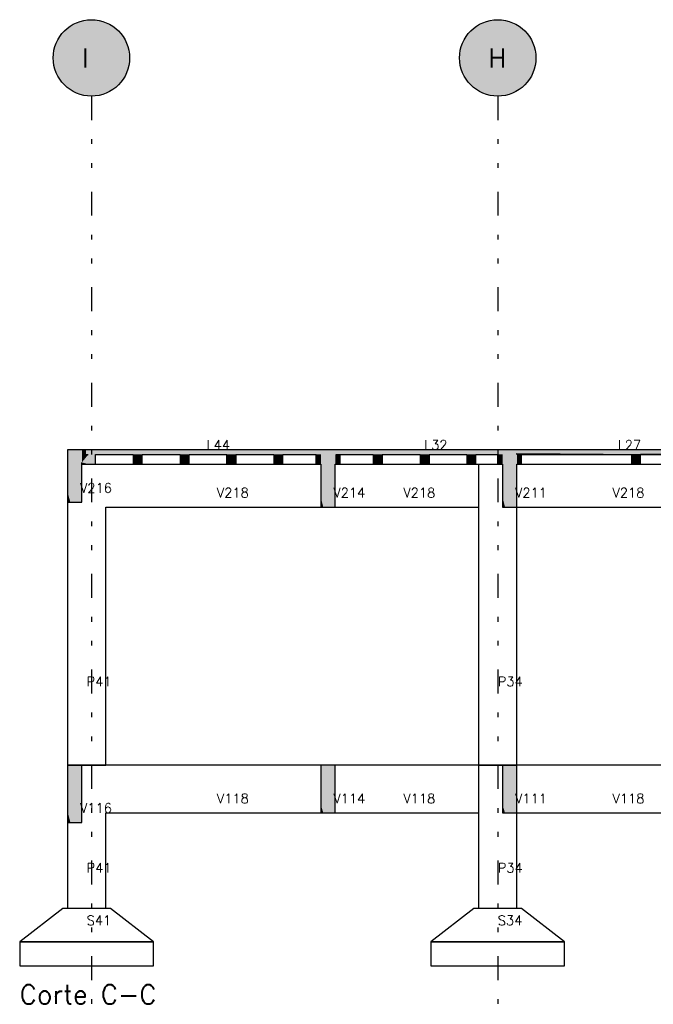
# Model space of a CAD drawing. Extents: x 0 to 84.1, y 0 to 59.4.
# Tile 2 of 8: x 17.9 to 31.1, y 14.4 to 35. Entities that reach past the tile are written whole.
import ezdxf

# ---------------------------------------------------------------- set-up
doc = ezdxf.new("R2010")
doc.units = 0
doc.linetypes.add('ESTILO_TQS_0004', pattern=[2, 0.5, -0.4, 0.1, -0.4, 0.1, -0.5])
for name, color, linetype in [('1', 1, 'CONTINUOUS'), ('2', 2, 'CONTINUOUS'), ('6', 6, 'CONTINUOUS')]:
    doc.layers.add(name, color=color, linetype=linetype)
doc.styles.get("Standard").update_dxf_attribs({"font": 'ROMANS.SHX'})

msp = doc.modelspace()

# ---------------------------------------------------------------- linework, layer by layer
at = {"layer": '1', "linetype": 'ESTILO_TQS_0004'}
for p, q in [((19.380976, 33.376291), (19.380976, 14.37629)), ((27.880976, 33.376291), (27.880976, 14.37629))]:
    msp.add_line(p, q, dxfattribs=at)
at = {"layer": '1', "linetype": 'CONTINUOUS'}
for points in [[(20.180976, 34.176291), (18.919631, 34.829866), (18.834933, 34.760959)], [(20.180976, 34.176291), (19.012924, 34.886599), (18.919631, 34.829866)], [(20.180976, 34.176291), (19.113072, 34.930099), (19.012924, 34.886599)], [(20.180976, 34.176291), (19.218211, 34.959558), (19.113072, 34.930099)], [(20.180976, 34.176291), (19.326382, 34.974426), (19.218211, 34.959558)], [(20.180976, 34.176291), (19.43557, 34.974426), (19.326382, 34.974426)], [(20.180976, 34.176291), (19.543741, 34.959558), (19.43557, 34.974426)], [(20.180976, 34.176291), (19.648879, 34.930099), (19.543741, 34.959558)], [(20.180976, 34.176291), (19.749028, 34.886599), (19.648879, 34.930099)], [(20.180976, 34.176291), (19.84232, 34.829866), (19.749028, 34.886599)], [(20.180976, 34.176291), (19.927018, 34.760959), (19.84232, 34.829866)], [(28.680976, 34.176291), (27.419631, 34.829866), (27.334933, 34.760959)], [(28.680976, 34.176291), (27.512924, 34.886599), (27.419631, 34.829866)], [(28.680976, 34.176291), (27.613072, 34.930099), (27.512924, 34.886599)], [(28.680976, 34.176291), (27.718211, 34.959558), (27.613072, 34.930099)], [(28.680976, 34.176291), (27.826382, 34.974426), (27.718211, 34.959558)], [(28.680976, 34.176291), (27.93557, 34.974426), (27.826382, 34.974426)], [(28.680976, 34.176291), (28.043741, 34.959558), (27.93557, 34.974426)], [(28.680976, 34.176291), (28.148879, 34.930099), (28.043741, 34.959558)], [(28.680976, 34.176291), (28.249028, 34.886599), (28.148879, 34.930099)], [(28.680976, 34.176291), (28.34232, 34.829866), (28.249028, 34.886599)], [(28.680976, 34.176291), (28.427018, 34.760959), (28.34232, 34.829866)], [(20.180976, 34.176291), (18.760407, 34.681161), (18.69744, 34.591958)], [(20.180976, 34.176291), (18.834933, 34.760959), (18.760407, 34.681161)], [(20.180976, 34.176291), (20.001545, 34.681161), (19.927018, 34.760959)], [(20.180976, 34.176291), (20.064511, 34.591958), (20.001545, 34.681161)], [(28.680976, 34.176291), (27.260407, 34.681161), (27.19744, 34.591958)], [(28.680976, 34.176291), (27.334933, 34.760959), (27.260407, 34.681161)], [(28.680976, 34.176291), (28.501545, 34.681161), (28.427018, 34.760959)], [(28.680976, 34.176291), (28.564511, 34.591958), (28.501545, 34.681161)], [(20.180976, 34.176291), (18.647207, 34.495011), (18.610642, 34.392128)], [(20.180976, 34.176291), (18.69744, 34.591958), (18.647207, 34.495011)], [(20.180976, 34.176291), (20.114745, 34.495011), (20.064511, 34.591958)], [(20.180976, 34.176291), (20.15131, 34.392128), (20.114745, 34.495011)], [(28.680976, 34.176291), (27.147207, 34.495011), (27.110642, 34.392128)], [(28.680976, 34.176291), (27.19744, 34.591958), (27.147207, 34.495011)], [(28.680976, 34.176291), (28.614745, 34.495011), (28.564511, 34.591958)], [(28.680976, 34.176291), (28.65131, 34.392128), (28.614745, 34.495011)], [(20.180976, 34.176291), (18.588427, 34.285224), (18.580976, 34.176291)], [(20.180976, 34.176291), (18.610642, 34.392128), (18.588427, 34.285224)], [(20.180976, 34.176291), (20.173524, 34.285224), (20.15131, 34.392128)], [(28.680976, 34.176291), (27.088427, 34.285224), (27.080976, 34.176291)], [(28.680976, 34.176291), (27.110642, 34.392128), (27.088427, 34.285224)], [(28.680976, 34.176291), (28.673524, 34.285224), (28.65131, 34.392128)], [(20.180976, 34.176291), (18.580976, 34.176291), (18.588427, 34.067357)], [(20.180976, 34.176291), (18.588427, 34.067357), (18.610642, 33.960453)], [(20.180976, 34.176291), (18.610642, 33.960453), (18.647207, 33.85757)], [(20.180976, 34.176291), (18.647207, 33.85757), (18.69744, 33.760623)], [(20.180976, 34.176291), (18.69744, 33.760623), (18.760407, 33.67142)], [(20.180976, 34.176291), (18.760407, 33.67142), (18.834933, 33.591622)], [(20.180976, 34.176291), (18.834933, 33.591622), (18.919631, 33.522715)], [(20.180976, 34.176291), (18.919631, 33.522715), (19.012924, 33.465982)], [(20.180976, 34.176291), (19.012924, 33.465982), (19.113072, 33.422482)], [(20.180976, 34.176291), (19.113072, 33.422482), (19.218211, 33.393023)], [(20.180976, 34.176291), (19.218211, 33.393023), (19.326382, 33.378155)], [(20.180976, 34.176291), (19.326382, 33.378155), (19.43557, 33.378155)], [(20.180976, 34.176291), (19.43557, 33.378155), (19.543741, 33.393023)], [(20.180976, 34.176291), (19.543741, 33.393023), (19.648879, 33.422482)], [(20.180976, 34.176291), (19.648879, 33.422482), (19.749028, 33.465982)], [(20.180976, 34.176291), (19.749028, 33.465982), (19.84232, 33.522715)], [(20.180976, 34.176291), (19.84232, 33.522715), (19.927018, 33.591622)], [(20.180976, 34.176291), (19.927018, 33.591622), (20.001545, 33.67142)], [(20.180976, 34.176291), (20.001545, 33.67142), (20.064511, 33.760623)], [(20.180976, 34.176291), (20.064511, 33.760623), (20.114745, 33.85757)], [(20.180976, 34.176291), (20.114745, 33.85757), (20.15131, 33.960453)], [(20.180976, 34.176291), (20.15131, 33.960453), (20.173524, 34.067357)], [(20.180976, 34.176291), (20.173524, 34.067357), (20.180976, 34.176291)], [(28.680976, 34.176291), (27.080976, 34.176291), (27.088427, 34.067357)], [(28.680976, 34.176291), (27.088427, 34.067357), (27.110642, 33.960453)], [(28.680976, 34.176291), (27.110642, 33.960453), (27.147207, 33.85757)], [(28.680976, 34.176291), (27.147207, 33.85757), (27.19744, 33.760623)], [(28.680976, 34.176291), (27.19744, 33.760623), (27.260407, 33.67142)], [(28.680976, 34.176291), (27.260407, 33.67142), (27.334933, 33.591622)], [(28.680976, 34.176291), (27.334933, 33.591622), (27.419631, 33.522715)], [(28.680976, 34.176291), (27.419631, 33.522715), (27.512924, 33.465982)], [(28.680976, 34.176291), (27.512924, 33.465982), (27.613072, 33.422482)], [(28.680976, 34.176291), (27.613072, 33.422482), (27.718211, 33.393023)], [(28.680976, 34.176291), (27.718211, 33.393023), (27.826382, 33.378155)], [(28.680976, 34.176291), (27.826382, 33.378155), (27.93557, 33.378155)], [(28.680976, 34.176291), (27.93557, 33.378155), (28.043741, 33.393023)], [(28.680976, 34.176291), (28.043741, 33.393023), (28.148879, 33.422482)], [(28.680976, 34.176291), (28.148879, 33.422482), (28.249028, 33.465982)], [(28.680976, 34.176291), (28.249028, 33.465982), (28.34232, 33.522715)], [(28.680976, 34.176291), (28.34232, 33.522715), (28.427018, 33.591622)], [(28.680976, 34.176291), (28.427018, 33.591622), (28.501545, 33.67142)], [(28.680976, 34.176291), (28.501545, 33.67142), (28.564511, 33.760623)], [(28.680976, 34.176291), (28.564511, 33.760623), (28.614745, 33.85757)], [(28.680976, 34.176291), (28.614745, 33.85757), (28.65131, 33.960453)], [(28.680976, 34.176291), (28.65131, 33.960453), (28.673524, 34.067357)], [(28.680976, 34.176291), (28.673524, 34.067357), (28.680976, 34.176291)]]:
    msp.add_solid(points, dxfattribs=at)
at = {"layer": '2', "linetype": 'CONTINUOUS'}
for centre in [(19.380976, 34.176291), (27.880976, 34.176291)]:
    msp.add_circle(centre, 0.8, dxfattribs=at)
at = {"layer": '6', "linetype": 'CONTINUOUS'}
for p, q in [((18.940664, 25.97629), (18.880976, 25.97629)), ((18.880976, 25.97629), (18.880976, 25.095149)), ((19.180976, 25.97629), (18.940664, 25.97629)), ((19.265437, 25.97629), (19.180976, 25.97629)), ((24.180976, 25.97629), (19.265437, 25.97629)), ((24.231653, 25.97629), (24.180976, 25.97629)), ((24.480976, 25.97629), (24.231653, 25.97629)), ((27.980976, 25.97629), (24.480976, 25.97629)), ((28.032952, 25.97629), (27.980976, 25.97629)), ((28.280976, 25.97629), (28.032952, 25.97629)), ((29.076824, 25.97629), (28.280976, 25.97629)), ((30.977326, 25.97629), (29.076824, 25.97629)), ((30.977326, 25.97629), (29.076824, 25.97629)), ((30.989983, 25.97629), (30.977326, 25.97629)), ((30.989983, 25.97629), (30.977326, 25.97629)), ((32.280976, 25.97629), (30.989983, 25.97629)), ((19.268296, 25.87629), (19.316496, 25.87629)), ((19.464976, 25.87629), (20.025592, 25.87629)), ((19.464976, 25.788799), (19.464976, 25.87629)), ((19.464976, 25.67629), (19.464976, 25.788799)), ((20.025592, 25.87629), (20.256976, 25.87629)), ((20.256976, 25.87629), (20.256976, 25.763782)), ((20.256976, 25.763782), (20.256976, 25.67629)), ((20.444976, 25.87629), (21.236976, 25.87629)), ((20.444976, 25.788799), (20.444976, 25.87629)), ((20.444976, 25.67629), (20.444976, 25.788799)), ((21.236976, 25.87629), (21.236976, 25.763782)), ((21.236976, 25.763782), (21.236976, 25.67629)), ((21.424976, 25.87629), (22.216976, 25.87629)), ((21.424976, 25.788799), (21.424976, 25.87629)), ((21.424976, 25.67629), (21.424976, 25.788799)), ((22.216976, 25.67629), (22.216976, 25.87629)), ((22.216976, 25.87629), (22.216976, 25.67629)), ((22.404976, 25.87629), (23.196976, 25.87629)), ((22.404976, 25.87629), (22.404976, 25.67629)), ((22.404976, 25.788799), (22.404976, 25.87629)), ((22.404976, 25.67629), (22.404976, 25.788799)), ((23.196976, 25.87629), (23.196976, 25.67629)), ((23.384976, 25.87629), (24.080976, 25.87629)), ((23.384976, 25.788799), (23.384976, 25.87629)), ((23.384976, 25.67629), (23.384976, 25.788799)), ((24.080976, 25.67629), (24.080976, 25.87629)), ((24.080976, 25.87629), (24.080976, 25.763782)), ((24.080976, 25.763782), (24.080976, 25.67629)), ((24.498301, 25.87629), (24.580976, 25.87629)), ((24.580976, 25.87629), (24.987746, 25.87629)), ((24.580976, 25.87629), (24.580976, 25.67629)), ((24.580976, 25.788799), (24.580976, 25.87629)), ((24.580976, 25.67629), (24.580976, 25.788799)), ((24.987746, 25.87629), (25.00074, 25.87629)), ((25.00074, 25.87629), (25.276976, 25.87629)), ((25.276976, 25.87629), (25.276976, 25.763782)), ((25.276976, 25.763782), (25.276976, 25.67629)), ((25.464976, 25.87629), (26.256976, 25.87629)), ((25.464976, 25.87629), (25.464976, 25.67629)), ((25.464976, 25.788799), (25.464976, 25.87629)), ((25.464976, 25.67629), (25.464976, 25.788799)), ((26.256976, 25.87629), (26.256976, 25.67629)), ((26.444976, 25.87629), (27.236976, 25.87629)), ((26.444976, 25.87629), (26.444976, 25.67629)), ((26.444976, 25.788799), (26.444976, 25.87629)), ((26.444976, 25.67629), (26.444976, 25.788799)), ((27.236976, 25.87629), (27.236976, 25.67629)), ((27.424976, 25.87629), (27.880976, 25.87629)), ((27.424976, 25.788799), (27.424976, 25.87629)), ((27.424976, 25.67629), (27.424976, 25.788799)), ((27.880976, 25.67629), (27.880976, 25.87629)), ((27.880976, 25.87629), (27.880976, 25.763782)), ((27.880976, 25.763782), (27.880976, 25.67629)), ((28.280976, 25.87629), (28.280976, 25.896678)), ((28.280976, 25.896678), (30.989983, 25.87629)), ((28.340208, 25.87629), (28.380976, 25.87629)), ((28.380976, 25.87629), (29.076824, 25.87629)), ((28.380976, 25.772327), (28.380976, 25.87629)), ((28.380976, 25.67629), (28.380976, 25.772327)), ((29.076824, 25.87629), (30.676976, 25.87629)), ((30.676976, 25.87629), (30.864976, 25.87629)), ((30.676976, 25.87629), (30.676976, 25.67629)), ((30.864976, 25.87629), (30.977326, 25.87629)), ((32.180976, 25.87629), (30.864976, 25.87629)), ((30.864976, 25.772327), (30.864976, 25.87629)), ((30.864976, 25.67629), (30.864976, 25.772327)), ((30.977326, 25.87629), (30.989983, 25.87629)), ((30.989983, 25.87629), (32.180976, 25.87629)), ((19.180976, 25.67629), (19.180976, 25.710075)), ((19.180976, 24.87629), (19.180976, 25.67629)), ((19.180976, 25.67629), (19.265437, 25.67629)), ((19.265437, 25.67629), (19.268296, 25.67629)), ((19.268296, 25.67629), (19.316496, 25.67629)), ((19.316496, 25.67629), (19.464976, 25.67629)), ((19.464976, 25.67629), (20.256976, 25.67629)), ((20.256976, 25.67629), (20.362734, 25.67629)), ((20.362734, 25.67629), (20.444976, 25.67629)), ((20.444976, 25.67629), (21.236976, 25.67629)), ((21.236976, 25.67629), (21.342734, 25.67629)), ((21.342734, 25.67629), (21.424976, 25.67629)), ((21.424976, 25.67629), (22.216976, 25.67629)), ((22.216976, 25.67629), (22.322734, 25.67629)), ((22.322734, 25.67629), (22.404976, 25.67629)), ((22.404976, 25.67629), (23.196976, 25.67629)), ((23.196976, 25.67629), (23.279218, 25.67629)), ((23.279218, 25.67629), (23.384976, 25.67629)), ((23.384976, 25.67629), (24.080976, 25.67629)), ((24.080976, 25.67629), (24.133257, 25.67629)), ((24.133257, 25.67629), (24.13885, 25.67629)), ((24.13885, 25.67629), (24.16365, 25.67629)), ((24.16365, 25.67629), (24.180976, 25.67629)), ((24.180976, 25.67629), (24.180976, 24.978998)), ((24.480976, 24.77629), (24.480976, 25.67629)), ((24.480976, 25.67629), (24.498301, 25.67629)), ((24.498301, 25.67629), (24.523101, 25.67629)), ((24.523101, 25.67629), (24.528694, 25.67629)), ((24.528694, 25.67629), (24.580976, 25.67629)), ((24.580976, 25.67629), (25.276976, 25.67629)), ((25.276976, 25.67629), (25.382734, 25.67629)), ((25.382734, 25.67629), (25.464976, 25.67629)), ((25.464976, 25.67629), (26.256976, 25.67629)), ((26.256976, 25.67629), (26.362734, 25.67629)), ((26.362734, 25.67629), (26.444976, 25.67629)), ((26.444976, 25.67629), (27.236976, 25.67629)), ((27.236976, 25.67629), (27.319218, 25.67629)), ((27.319218, 25.67629), (27.424976, 25.67629)), ((27.424976, 25.67629), (27.880976, 25.67629)), ((27.480976, 25.67629), (27.480976, 19.37629)), ((27.880976, 25.67629), (27.933257, 25.67629)), ((27.933257, 25.67629), (27.93885, 25.67629)), ((27.93885, 25.67629), (27.963194, 25.67629)), ((27.963194, 25.67629), (27.980976, 25.67629)), ((27.980976, 25.67629), (27.980976, 24.984196)), ((28.280976, 24.77629), (28.280976, 25.67629)), ((28.280976, 25.67629), (28.305594, 25.67629)), ((28.280976, 19.37629), (28.280976, 25.67629)), ((28.305594, 25.67629), (28.307056, 25.67629)), ((28.307056, 25.67629), (28.315756, 25.67629)), ((28.315756, 25.67629), (28.318748, 25.67629)), ((28.318748, 25.67629), (28.340208, 25.67629)), ((28.340208, 25.67629), (28.349441, 25.67629)), ((28.349441, 25.67629), (28.380976, 25.67629)), ((28.380976, 25.67629), (30.676976, 25.67629)), ((30.676976, 25.67629), (30.774701, 25.67629)), ((30.774701, 25.67629), (30.864976, 25.67629)), ((30.864976, 25.67629), (32.180976, 25.67629)), ((18.880976, 25.095149), (18.880976, 24.87629)), ((24.180976, 24.978998), (24.180976, 24.77629)), ((27.980976, 24.984196), (27.980976, 24.77629)), ((18.880976, 24.87629), (18.940664, 24.87629)), ((18.880976, 24.87629), (18.880976, 19.37629)), ((18.940664, 24.87629), (19.180976, 24.87629)), ((19.680976, 24.77629), (24.180976, 24.77629)), ((19.680976, 19.37629), (19.680976, 24.77629)), ((24.180976, 24.77629), (24.231653, 24.77629)), ((24.231653, 24.77629), (24.480976, 24.77629)), ((24.480976, 24.77629), (27.480976, 24.77629)), ((27.980976, 24.77629), (28.032952, 24.77629)), ((28.032952, 24.77629), (28.280976, 24.77629)), ((28.280976, 24.77629), (32.280976, 24.77629)), ((18.940664, 19.37629), (18.880976, 19.37629)), ((18.880976, 19.37629), (18.880976, 18.415045)), ((18.880976, 19.37629), (19.680976, 19.37629)), ((19.180976, 19.37629), (18.940664, 19.37629)), ((19.180976, 19.173582), (19.180976, 19.37629)), ((19.680976, 19.37629), (19.180976, 19.37629)), ((24.180976, 19.37629), (19.680976, 19.37629)), ((24.231653, 19.37629), (24.180976, 19.37629)), ((24.180976, 19.37629), (24.180976, 18.545213)), ((24.330976, 19.37629), (24.231653, 19.37629)), ((24.480976, 19.37629), (24.231653, 19.37629)), ((27.480976, 19.37629), (24.480976, 19.37629)), ((24.480976, 19.207367), (24.480976, 19.37629)), ((27.480976, 19.37629), (27.480976, 16.37629)), ((27.980976, 19.37629), (27.480976, 19.37629)), ((27.480976, 19.37629), (28.280976, 19.37629)), ((28.032952, 19.37629), (27.980976, 19.37629)), ((27.980976, 19.37629), (27.980976, 18.549545)), ((28.280976, 19.37629), (28.032952, 19.37629)), ((32.280976, 19.37629), (28.280976, 19.37629)), ((28.280976, 19.172415), (28.280976, 19.37629)), ((28.280976, 16.37629), (28.280976, 19.37629)), ((19.180976, 18.17629), (19.180976, 19.173582)), ((24.480976, 18.37629), (24.480976, 19.207367)), ((28.280976, 18.37629), (28.280976, 19.172415)), ((27.980976, 18.549545), (27.980976, 18.37629)), ((18.880976, 18.415045), (18.880976, 18.17629)), ((19.680976, 18.37629), (24.180976, 18.37629)), ((19.680976, 16.37629), (19.680976, 18.37629)), ((24.180976, 18.545213), (24.180976, 18.37629)), ((24.180976, 18.37629), (24.231653, 18.37629)), ((24.231653, 18.37629), (24.480976, 18.37629)), ((24.480976, 18.37629), (27.480976, 18.37629)), ((27.980976, 18.37629), (28.032952, 18.37629)), ((28.032952, 18.37629), (28.280976, 18.37629)), ((28.280976, 18.37629), (32.280976, 18.37629)), ((18.880976, 18.17629), (18.940664, 18.17629)), ((18.880976, 18.17629), (18.880976, 16.37629)), ((18.940664, 18.17629), (19.180976, 18.17629)), ((18.780976, 16.37629), (17.880976, 15.67629)), ((19.780976, 16.37629), (18.780976, 16.37629)), ((20.680976, 15.67629), (19.780976, 16.37629)), ((27.380976, 16.37629), (26.480976, 15.67629)), ((28.380976, 16.37629), (27.380976, 16.37629)), ((29.280976, 15.67629), (28.380976, 16.37629)), ((17.880976, 15.67629), (17.880976, 15.17629)), ((20.680976, 15.67629), (17.880976, 15.67629)), ((17.880976, 15.67629), (20.680976, 15.67629)), ((20.680976, 15.17629), (20.680976, 15.67629)), ((26.480976, 15.67629), (26.480976, 15.17629)), ((29.280976, 15.67629), (26.480976, 15.67629)), ((26.480976, 15.67629), (29.280976, 15.67629)), ((29.280976, 15.17629), (29.280976, 15.67629)), ((17.880976, 15.17629), (20.680976, 15.17629)), ((26.480976, 15.17629), (29.280976, 15.17629))]:
    msp.add_line(p, q, dxfattribs=at)
for points in [[(18.880976, 25.095149), (19.180976, 25.790475), (19.180976, 25.97629)], [(18.880976, 25.095149), (19.180976, 25.97629), (18.940664, 25.97629)], [(18.880976, 25.095149), (18.940664, 25.97629), (18.880976, 25.97629)], [(18.880976, 25.095149), (18.880976, 25.97629), (18.880976, 25.095149)], [(19.265437, 25.97629), (19.180976, 25.97629), (19.180976, 25.893183)], [(19.265437, 25.97629), (19.180976, 25.893183), (19.180976, 25.87629)], [(19.265437, 25.97629), (19.180976, 25.87629), (19.265437, 25.87629)], [(19.265437, 25.97629), (19.265437, 25.87629), (20.025592, 25.87629)], [(19.265437, 25.97629), (20.025592, 25.87629), (24.180976, 25.87629)], [(19.265437, 25.97629), (24.180976, 25.87629), (24.180976, 25.959398)], [(19.265437, 25.97629), (24.180976, 25.959398), (24.180976, 25.97629)], [(19.265437, 25.97629), (24.180976, 25.97629), (20.025592, 25.97629)], [(19.265437, 25.97629), (20.025592, 25.97629), (19.265437, 25.97629)], [(24.180976, 24.978998), (24.480976, 25.773582), (24.480976, 25.97629)], [(24.180976, 24.978998), (24.480976, 25.97629), (24.231653, 25.97629)], [(24.180976, 24.978998), (24.231653, 25.97629), (24.180976, 25.97629)], [(24.180976, 24.978998), (24.180976, 25.97629), (24.180976, 24.978998)], [(24.480976, 25.97629), (24.480976, 25.893183), (24.480976, 25.87629)], [(24.480976, 25.97629), (24.480976, 25.87629), (24.987746, 25.87629)], [(24.480976, 25.97629), (24.987746, 25.87629), (25.00074, 25.87629)], [(24.480976, 25.97629), (25.00074, 25.87629), (27.894348, 25.87629)], [(24.480976, 25.97629), (27.894348, 25.87629), (27.980976, 25.87629)], [(24.480976, 25.97629), (27.980976, 25.87629), (27.980976, 25.958965)], [(24.480976, 25.97629), (27.980976, 25.958965), (27.980976, 25.97629)], [(24.480976, 25.97629), (27.980976, 25.97629), (27.894348, 25.97629)], [(24.480976, 25.97629), (27.894348, 25.97629), (25.00074, 25.97629)], [(24.480976, 25.97629), (25.00074, 25.97629), (24.987746, 25.97629)], [(24.480976, 25.97629), (24.987746, 25.97629), (24.480976, 25.97629)], [(27.980976, 24.984196), (28.280976, 25.731641), (28.280976, 25.97629)], [(27.980976, 24.984196), (28.280976, 25.97629), (28.032952, 25.97629)], [(27.980976, 24.984196), (28.032952, 25.97629), (27.980976, 25.97629)], [(27.980976, 24.984196), (27.980976, 25.97629), (27.980976, 24.984196)], [(28.280976, 25.896678), (32.280976, 25.940138), (32.280976, 25.97629)], [(28.280976, 25.896678), (32.280976, 25.97629), (30.989983, 25.97629)], [(28.280976, 25.896678), (30.989983, 25.97629), (30.977326, 25.97629)], [(28.280976, 25.896678), (30.977326, 25.97629), (29.076824, 25.97629)], [(28.280976, 25.896678), (29.076824, 25.97629), (28.280976, 25.97629)], [(28.280976, 25.896678), (28.280976, 25.97629), (28.280976, 25.896678)], [(18.880976, 25.095149), (19.180976, 24.87629), (19.180976, 25.790475)], [(19.180976, 25.710075), (19.464976, 25.788799), (19.464976, 25.87629)], [(19.180976, 25.710075), (19.464976, 25.87629), (19.316496, 25.87629)], [(19.180976, 25.710075), (19.316496, 25.87629), (19.268296, 25.87629)], [(19.180976, 25.710075), (19.268296, 25.87629), (19.265437, 25.87629)], [(19.180976, 25.710075), (19.265437, 25.87629), (19.180976, 25.87629)], [(19.180976, 25.710075), (19.180976, 25.87629), (19.180976, 25.710075)], [(19.180976, 25.710075), (19.464976, 25.67629), (19.464976, 25.788799)], [(20.256976, 25.763782), (20.444976, 25.788799), (20.444976, 25.87629)], [(20.256976, 25.763782), (20.444976, 25.87629), (20.362734, 25.87629)], [(20.256976, 25.763782), (20.362734, 25.87629), (20.256976, 25.87629)], [(20.256976, 25.763782), (20.256976, 25.87629), (20.256976, 25.763782)], [(20.256976, 25.763782), (20.444976, 25.67629), (20.444976, 25.788799)], [(20.256976, 25.763782), (20.256976, 25.67629), (20.362734, 25.67629)], [(20.256976, 25.763782), (20.362734, 25.67629), (20.444976, 25.67629)], [(21.236976, 25.763782), (21.424976, 25.788799), (21.424976, 25.87629)], [(21.236976, 25.763782), (21.424976, 25.87629), (21.342734, 25.87629)], [(21.236976, 25.763782), (21.342734, 25.87629), (21.236976, 25.87629)], [(21.236976, 25.763782), (21.236976, 25.87629), (21.236976, 25.763782)], [(21.236976, 25.763782), (21.424976, 25.67629), (21.424976, 25.788799)], [(21.236976, 25.763782), (21.236976, 25.67629), (21.342734, 25.67629)], [(21.236976, 25.763782), (21.342734, 25.67629), (21.424976, 25.67629)], [(22.216976, 25.87629), (22.216976, 25.763782), (22.216976, 25.67629)], [(22.216976, 25.87629), (22.216976, 25.67629), (22.322734, 25.67629)], [(22.216976, 25.87629), (22.322734, 25.67629), (22.404976, 25.67629)], [(22.216976, 25.87629), (22.404976, 25.67629), (22.404976, 25.788799)], [(22.216976, 25.87629), (22.404976, 25.788799), (22.404976, 25.87629)], [(22.216976, 25.87629), (22.404976, 25.87629), (22.322734, 25.87629)], [(22.216976, 25.87629), (22.322734, 25.87629), (22.216976, 25.87629)], [(23.196976, 25.87629), (23.196976, 25.763782), (23.196976, 25.67629)], [(23.196976, 25.87629), (23.196976, 25.67629), (23.279218, 25.67629)], [(23.196976, 25.87629), (23.279218, 25.67629), (23.384976, 25.67629)], [(23.196976, 25.87629), (23.384976, 25.67629), (23.384976, 25.788799)], [(23.196976, 25.87629), (23.384976, 25.788799), (23.384976, 25.87629)], [(23.196976, 25.87629), (23.384976, 25.87629), (23.279218, 25.87629)], [(23.196976, 25.87629), (23.279218, 25.87629), (23.196976, 25.87629)], [(24.080976, 25.763782), (24.180976, 25.842506), (24.180976, 25.87629)], [(24.080976, 25.763782), (24.180976, 25.87629), (24.16365, 25.87629)], [(24.080976, 25.763782), (24.16365, 25.87629), (24.13885, 25.87629)], [(24.080976, 25.763782), (24.13885, 25.87629), (24.133257, 25.87629)], [(24.080976, 25.763782), (24.133257, 25.87629), (24.080976, 25.87629)], [(24.080976, 25.763782), (24.080976, 25.87629), (24.080976, 25.763782)], [(24.080976, 25.763782), (24.180976, 25.67629), (24.180976, 25.842506)], [(24.080976, 25.763782), (24.080976, 25.67629), (24.133257, 25.67629)], [(24.080976, 25.763782), (24.133257, 25.67629), (24.13885, 25.67629)], [(24.080976, 25.763782), (24.13885, 25.67629), (24.16365, 25.67629)], [(24.080976, 25.763782), (24.16365, 25.67629), (24.180976, 25.67629)], [(24.180976, 24.978998), (24.480976, 24.77629), (24.480976, 25.773582)], [(24.498301, 25.87629), (24.480976, 25.87629), (24.480976, 25.710075)], [(24.498301, 25.87629), (24.480976, 25.710075), (24.480976, 25.67629)], [(24.498301, 25.87629), (24.480976, 25.67629), (24.498301, 25.67629)], [(24.498301, 25.87629), (24.498301, 25.67629), (24.523101, 25.67629)], [(24.498301, 25.87629), (24.523101, 25.67629), (24.528694, 25.67629)], [(24.498301, 25.87629), (24.528694, 25.67629), (24.580976, 25.67629)], [(24.498301, 25.87629), (24.580976, 25.67629), (24.580976, 25.788799)], [(24.498301, 25.87629), (24.580976, 25.788799), (24.580976, 25.87629)], [(24.498301, 25.87629), (24.580976, 25.87629), (24.528694, 25.87629)], [(24.498301, 25.87629), (24.528694, 25.87629), (24.523101, 25.87629)], [(24.498301, 25.87629), (24.523101, 25.87629), (24.498301, 25.87629)], [(25.276976, 25.763782), (25.464976, 25.788799), (25.464976, 25.87629)], [(25.276976, 25.763782), (25.464976, 25.87629), (25.382734, 25.87629)], [(25.276976, 25.763782), (25.382734, 25.87629), (25.276976, 25.87629)], [(25.276976, 25.763782), (25.276976, 25.87629), (25.276976, 25.763782)], [(25.276976, 25.763782), (25.464976, 25.67629), (25.464976, 25.788799)], [(25.276976, 25.763782), (25.276976, 25.67629), (25.382734, 25.67629)], [(25.276976, 25.763782), (25.382734, 25.67629), (25.464976, 25.67629)], [(26.256976, 25.87629), (26.256976, 25.763782), (26.256976, 25.67629)], [(26.256976, 25.87629), (26.256976, 25.67629), (26.362734, 25.67629)], [(26.256976, 25.87629), (26.362734, 25.67629), (26.444976, 25.67629)], [(26.256976, 25.87629), (26.444976, 25.67629), (26.444976, 25.788799)], [(26.256976, 25.87629), (26.444976, 25.788799), (26.444976, 25.87629)], [(26.256976, 25.87629), (26.444976, 25.87629), (26.362734, 25.87629)], [(26.256976, 25.87629), (26.362734, 25.87629), (26.256976, 25.87629)], [(27.236976, 25.87629), (27.236976, 25.763782), (27.236976, 25.67629)], [(27.236976, 25.87629), (27.236976, 25.67629), (27.319218, 25.67629)], [(27.236976, 25.87629), (27.319218, 25.67629), (27.424976, 25.67629)], [(27.236976, 25.87629), (27.424976, 25.67629), (27.424976, 25.788799)], [(27.236976, 25.87629), (27.424976, 25.788799), (27.424976, 25.87629)], [(27.236976, 25.87629), (27.424976, 25.87629), (27.319218, 25.87629)], [(27.236976, 25.87629), (27.319218, 25.87629), (27.236976, 25.87629)], [(27.93885, 25.87629), (27.933257, 25.87629), (27.880976, 25.87629)], [(27.93885, 25.87629), (27.880976, 25.87629), (27.880976, 25.763782)], [(27.93885, 25.87629), (27.880976, 25.763782), (27.880976, 25.67629)], [(27.93885, 25.87629), (27.880976, 25.67629), (27.933257, 25.67629)], [(27.93885, 25.87629), (27.933257, 25.67629), (27.93885, 25.67629)], [(27.93885, 25.87629), (27.93885, 25.67629), (27.963194, 25.67629)], [(27.93885, 25.87629), (27.963194, 25.67629), (27.980976, 25.67629)], [(27.93885, 25.87629), (27.980976, 25.67629), (27.980976, 25.841639)], [(27.93885, 25.87629), (27.980976, 25.841639), (27.980976, 25.87629)], [(27.93885, 25.87629), (27.980976, 25.87629), (27.963194, 25.87629)], [(27.93885, 25.87629), (27.963194, 25.87629), (27.93885, 25.87629)], [(28.280976, 25.896678), (32.280976, 25.87629), (32.280976, 25.940138)], [(28.280976, 25.896678), (28.280976, 25.87629), (29.076824, 25.87629)], [(28.280976, 25.896678), (29.076824, 25.87629), (30.977326, 25.87629)], [(28.280976, 25.896678), (30.977326, 25.87629), (30.989983, 25.87629)], [(28.280976, 25.896678), (30.989983, 25.87629), (32.280976, 25.87629)], [(28.340208, 25.87629), (28.305594, 25.87629), (28.280976, 25.87629)], [(28.340208, 25.87629), (28.280976, 25.87629), (28.280976, 25.717065)], [(28.340208, 25.87629), (28.280976, 25.717065), (28.280976, 25.67629)], [(28.340208, 25.87629), (28.280976, 25.67629), (28.305594, 25.67629)], [(28.340208, 25.87629), (28.307056, 25.87629), (28.305594, 25.87629)], [(28.340208, 25.87629), (28.305594, 25.67629), (28.307056, 25.67629)], [(28.340208, 25.87629), (28.315756, 25.87629), (28.307056, 25.87629)], [(28.340208, 25.87629), (28.307056, 25.67629), (28.315756, 25.67629)], [(28.340208, 25.87629), (28.318748, 25.87629), (28.315756, 25.87629)], [(28.340208, 25.87629), (28.315756, 25.67629), (28.318748, 25.67629)], [(28.340208, 25.87629), (28.318748, 25.67629), (28.340208, 25.67629)], [(28.340208, 25.87629), (28.340208, 25.67629), (28.349441, 25.67629)], [(28.340208, 25.87629), (28.349441, 25.67629), (28.380976, 25.67629)], [(28.340208, 25.87629), (28.380976, 25.67629), (28.380976, 25.772327)], [(28.340208, 25.87629), (28.380976, 25.772327), (28.380976, 25.87629)], [(28.340208, 25.87629), (28.380976, 25.87629), (28.349441, 25.87629)], [(28.340208, 25.87629), (28.349441, 25.87629), (28.340208, 25.87629)], [(30.676976, 25.87629), (30.676976, 25.780253), (30.676976, 25.67629)], [(30.676976, 25.87629), (30.676976, 25.67629), (30.774701, 25.67629)], [(30.676976, 25.87629), (30.774701, 25.67629), (30.864976, 25.67629)], [(30.676976, 25.87629), (30.864976, 25.67629), (30.864976, 25.772327)], [(30.676976, 25.87629), (30.864976, 25.772327), (30.864976, 25.87629)], [(30.676976, 25.87629), (30.864976, 25.87629), (30.774701, 25.87629)], [(30.676976, 25.87629), (30.774701, 25.87629), (30.676976, 25.87629)], [(19.180976, 25.710075), (19.180976, 25.67629), (19.265437, 25.67629)], [(19.180976, 25.710075), (19.265437, 25.67629), (19.268296, 25.67629)], [(19.180976, 25.710075), (19.268296, 25.67629), (19.316496, 25.67629)], [(19.180976, 25.710075), (19.316496, 25.67629), (19.464976, 25.67629)], [(27.980976, 24.984196), (28.280976, 24.77629), (28.280976, 25.731641)], [(18.880976, 25.095149), (18.880976, 24.87629), (18.940664, 24.87629)], [(18.880976, 25.095149), (18.940664, 24.87629), (19.180976, 24.87629)], [(24.180976, 24.978998), (24.180976, 24.77629), (24.231653, 24.77629)], [(24.180976, 24.978998), (24.231653, 24.77629), (24.480976, 24.77629)], [(27.980976, 24.984196), (27.980976, 24.77629), (28.032952, 24.77629)], [(27.980976, 24.984196), (28.032952, 24.77629), (28.280976, 24.77629)], [(18.880976, 18.415045), (19.180976, 19.173582), (19.180976, 19.37629)], [(18.880976, 18.415045), (19.180976, 19.37629), (18.940664, 19.37629)], [(18.880976, 18.415045), (18.940664, 19.37629), (18.880976, 19.37629)], [(18.880976, 18.415045), (18.880976, 19.37629), (18.880976, 18.415045)], [(24.180976, 18.545213), (24.480976, 19.207367), (24.480976, 19.37629)], [(24.180976, 18.545213), (24.480976, 19.37629), (24.231653, 19.37629)], [(24.180976, 18.545213), (24.231653, 19.37629), (24.180976, 19.37629)], [(24.180976, 18.545213), (24.180976, 19.37629), (24.180976, 18.545213)], [(27.980976, 18.549545), (28.280976, 19.172415), (28.280976, 19.37629)], [(27.980976, 18.549545), (28.280976, 19.37629), (28.032952, 19.37629)], [(27.980976, 18.549545), (28.032952, 19.37629), (27.980976, 19.37629)], [(27.980976, 18.549545), (27.980976, 19.37629), (27.980976, 18.549545)], [(18.880976, 18.415045), (19.180976, 18.17629), (19.180976, 19.173582)], [(24.180976, 18.545213), (24.480976, 18.37629), (24.480976, 19.207367)], [(27.980976, 18.549545), (28.280976, 18.37629), (28.280976, 19.172415)], [(27.980976, 18.549545), (27.980976, 18.37629), (28.032952, 18.37629)], [(27.980976, 18.549545), (28.032952, 18.37629), (28.280976, 18.37629)], [(18.880976, 18.415045), (18.880976, 18.17629), (18.940664, 18.17629)], [(18.880976, 18.415045), (18.940664, 18.17629), (19.180976, 18.17629)], [(24.180976, 18.545213), (24.180976, 18.37629), (24.231653, 18.37629)], [(24.180976, 18.545213), (24.231653, 18.37629), (24.480976, 18.37629)]]:
    msp.add_solid(points, dxfattribs=at)

# ---------------------------------------------------------------- texts
at = {"layer": '1', "linetype": 'CONTINUOUS'}
for s, height, p in [('L44', 0.2, (21.792087, 25.97629)), ('L32', 0.2, (26.342087, 25.97629)), ('L27', 0.2, (30.392087, 25.97629)), ('V216', 0.2, (19.142087, 25.07629)), ('V218', 0.2, (22.005976, 24.97629)), ('V214', 0.2, (24.442087, 24.97629)), ('V218', 0.2, (25.905976, 24.97629)), ('V211', 0.2, (28.242087, 24.97629)), ('V218', 0.2, (30.280976, 24.97629)), ('P41', 0.2, (19.280976, 21.02629)), ('P34', 0.2, (27.880976, 21.02629)), ('V118', 0.2, (22.005976, 18.57629)), ('V114', 0.2, (24.442087, 18.57629)), ('V118', 0.2, (25.905976, 18.57629)), ('V111', 0.2, (28.242087, 18.57629)), ('V118', 0.2, (30.280976, 18.57629)), ('V116', 0.2, (19.142087, 18.37629)), ('P41', 0.2, (19.280976, 17.12629)), ('P34', 0.2, (27.880976, 17.12629)), ('S41', 0.2, (19.280976, 16.02629)), ('S34', 0.2, (27.880976, 16.02629)), ('Corte C-C', 0.4, (17.880976, 14.37629))]:
    msp.add_text(s, height=height, dxfattribs=at).set_placement(p)
at = {"layer": '6', "linetype": 'CONTINUOUS'}
for s, p in [('I', (19.180976, 33.976291)), ('H', (27.680976, 33.976291))]:
    msp.add_text(s, height=0.4, dxfattribs=at).set_placement(p)

doc.saveas('drawing.dxf')
